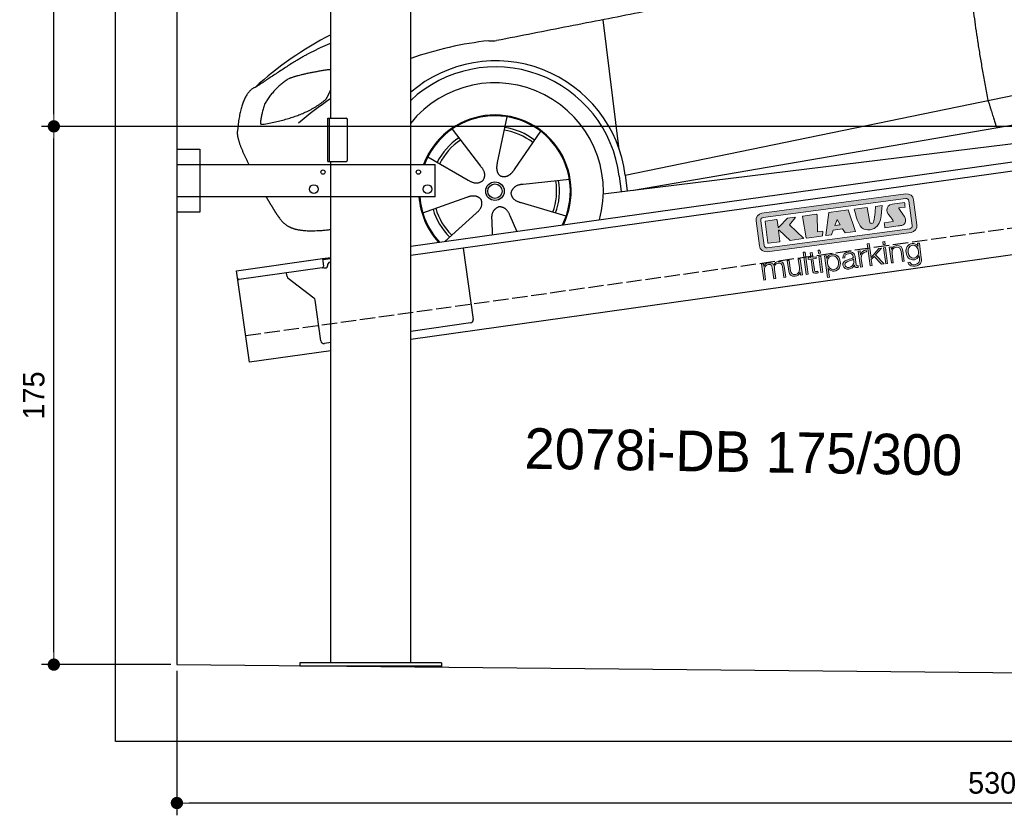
# Model space of a CAD drawing. Extents: x 13 to 6414, y 0 to 5751.
# Tile 1 of 3: x 13 to 3214, y 0 to 2587. Entities that reach past the tile are written whole.
import ezdxf

# ---------------------------------------------------------------- set-up
doc = ezdxf.new("R2010")
doc.units = 0
doc.header["$LTSCALE"] = 10
doc.header["$MEASUREMENT"] = 0
doc.linetypes.add('GEN3', pattern=[6.25, 5, -1.25])
doc.layers.get('0').update_dxf_attribs({"linetype": 'CONTINUOUS'})
doc.layers.get('DEFPOINTS').update_dxf_attribs({"linetype": 'CONTINUOUS'})
doc.layers.add('3', color=6, linetype='GEN3')
doc.layers.add('CAR', color=1, linetype='CONTINUOUS')
doc.layers.add('AM_5', color=3, linetype='CONTINUOUS', lineweight=15)
doc.layers.add('Logo', color=7, linetype='CONTINUOUS', lineweight=25)
doc.dimstyles.new('KLAUS_DXF', dxfattribs={"dimscale": 20, "dimtxt": 3.5, "dimasz": 2, "dimexe": 2, "dimexo": 1, "dimgap": 1.5, "dimtad": 1, "dimlfac": 0.1, "dimdsep": 46, "dimtxsty": 'Standard', "dimblk": 'DOT', "dimcen": 2, "dimclrd": 256, "dimclre": 256, "dimclrt": 2, "dimadec": 0, "dimazin": 0, "dimtfac": 1, "dimtmove": 2, "dimatfit": 3, "dimfxl": 1, "dimtolj": 1, "dimarcsym": 0})

# ---------------------------------------------------------------- blocks, each defined once
blk = doc.blocks.new('_DOT')
at = {"color": 0, "linetype": 'ByBlock'}
blk.add_line((-0.5, 0), (-1, 0), dxfattribs=at)
at = {"color": 0, "linetype": 'ByBlock', "const_width": 0.5}
blk.add_lwpolyline([(-0.25, 0, 1), (0.25, 0, 1)], format="xyb", close=True, dxfattribs=at)
blk = doc.blocks.new('*D12')
at = {"layer": 'AM_5', "lineweight": -2, "transparency": 16777216}
for p, q in [((5804.1, 2240), (84.1, 2240)), ((124.1, 530), (124.1, 2200)), ((504.1, 490), (84.1, 490))]:
    blk.add_line(p, q, dxfattribs=at)
at = {"layer": 'DEFPOINTS', "color": 0, "transparency": 16777216}
for p in [(124.1, 2240), (5824.1, 2240), (524.1, 490)]:
    blk.add_point(p, dxfattribs=at)
at = {"layer": 'AM_5', "lineweight": -2, "transparency": 16777216, "xscale": 40, "yscale": 40, "zscale": 40}
for p, rotation in [((124.1, 2240), 90), ((124.1, 490), 270)]:
    blk.add_blockref('_DOT', p, dxfattribs=dict(at, rotation=rotation))
at = {"layer": 'AM_5', "color": 2, "transparency": 16777216, "insert": (59.1, 1365), "char_height": 70, "attachment_point": 5, "rotation": 90}
blk.add_mtext('\\A1;175', dxfattribs=at)
blk = doc.blocks.new('*D13')
at = {"layer": 'AM_5', "lineweight": -2, "transparency": 16777216}
for p, q in [((504.1, 3240), (84.1, 3240)), ((124.1, 2280), (124.1, 3200)), ((5804.1, 2240), (84.1, 2240))]:
    blk.add_line(p, q, dxfattribs=at)
at = {"layer": 'DEFPOINTS', "color": 0, "transparency": 16777216}
for p in [(124.1, 3240), (524.1, 3240), (5824.1, 2240)]:
    blk.add_point(p, dxfattribs=at)
at = {"layer": 'AM_5', "lineweight": -2, "transparency": 16777216, "xscale": 40, "yscale": 40, "zscale": 40}
for p, rotation in [((124.1, 3240), 90), ((124.1, 2240), 270)]:
    blk.add_blockref('_DOT', p, dxfattribs=dict(at, rotation=rotation))
at = {"layer": 'AM_5', "color": 2, "transparency": 16777216, "insert": (59.1, 2740), "char_height": 70, "attachment_point": 5, "rotation": 90}
blk.add_mtext('\\A1;100', dxfattribs=at)
blk = doc.blocks.new('*D16')
at = {"layer": 'AM_5', "lineweight": -2, "transparency": 16777216}
for p, q in [((524.1, 470), (524.1, 0)), ((5824.1, 420.9), (5824.1, 0)), ((5784.1, 40), (564.1, 40))]:
    blk.add_line(p, q, dxfattribs=at)
at = {"layer": 'DEFPOINTS', "color": 0, "transparency": 16777216}
for p in [(524.1, 490), (5824.1, 440.9), (524.1, 40)]:
    blk.add_point(p, dxfattribs=at)
at = {"layer": 'AM_5', "lineweight": -2, "transparency": 16777216, "xscale": 40, "yscale": 40, "zscale": 40, "rotation": 180}
blk.add_blockref('_DOT', (524.1, 40), dxfattribs=at)
at = {"layer": 'AM_5', "lineweight": -2, "transparency": 16777216, "xscale": 40, "yscale": 40, "zscale": 40}
blk.add_blockref('_DOT', (5824.1, 40), dxfattribs=at)
at = {"layer": 'AM_5', "color": 2, "transparency": 16777216, "insert": (3174.1, 105), "char_height": 70, "attachment_point": 5}
blk.add_mtext('\\A1;530', dxfattribs=at)
blk = doc.blocks.new('car_150')
at = {"layer": 'CAR'}
for p, q in [((10757.1, 671.1), (10756.8, 1096.7)), ((10225.5, 803), (10302.5, 672.5)), ((10407.4, 821.5), (10358.4, 678.2)), ((10510.6, 761.5), (10410.3, 648.1)), ((10765.8, 586.7), (12632.4, 738.6)), ((10136.6, 723.4), (10257.7, 632.5)), ((10786.5, 535.1), (12670.6, 626.7)), ((10098.1, 544.7), (10245.9, 577.5)), ((10584.4, 594.3), (10433, 596.6)), ((10746.2, 585.5), (10746.3, 535.1)), ((10765.8, 586.7), (10766, 535.1)), ((10157.7, 443.6), (10270.1, 522.6)), ((10559.3, 477.7), (10420.4, 538)), ((10688.1, 535.1), (12736.4, 536.2)), ((10314.2, 446.4), (10318.7, 494.4)), ((10394.7, 447.8), (10378.5, 500.5))]:
    blk.add_line(p, q, dxfattribs=at)
for radius in [30.1, 23.6]:
    blk.add_circle((10339.5, 586.1), radius, dxfattribs=at)
for centre, radius, start, end in [((10257, 101.4), 1122.3, 110.1048, 125.4377), ((10364.6, -67.1), 1141.2, 89.2488, 102.378), ((10404, 1188.8), 117.4, 257.9855, 270.1884), ((10341.7, 585.3), 424.2, 0.1908, 123.6545), ((10341.7, 585.3), 404.6, 0.0315, 126.0807), ((10364.6, -67.1), 1141.2, 117.0267, 123.6712), ((10339.5, 586.1), 209.6, 117.262, 146.3995), ((10339.5, 586.1), 200.6, 45.1152, 74.5463), ((10339.5, 586.1), 209.6, 45.262, 74.3995), ((10339.5, 586.1), 200.6, 117.1152, 146.5463), ((10339.5, 586.1), 200.6, 333.1152, 2.5463), ((10339.5, 586.1), 209.6, 333.262, 2.3995), ((10339.5, 586.1), 209.6, 189.262, 218.3995), ((10339.5, 586.1), 200.6, 189.1152, 218.5463)]:
    blk.add_arc(centre, radius, start, end, dxfattribs=at)
at = {"layer": 'CAR', "color": 1}
for radius, start, end in [(352.3, 337.7412, 134.083), (247.7, 326.8255, 152.4877), (245, 326.3886, 152.2472), (247.7, 177.212, 215.2267), (245, 177.2589, 215.6636)]:
    blk.add_arc((10339.5, 586.1), radius, start, end, dxfattribs=at)
at = {"layer": 'CAR'}
for points, degree in [([(12866.3, 1222.8), (11949.2, 1183.9), (10404.4, 1071.4)], 2), ([(11966.3, 684.4), (11947.2, 997.3), (11959.5, 1175.6)], 2), ([(9741.7, 1082), (9792.2, 1106.9), (9868, 1128.7)], 2), ([(9741.7, 1082), (9609.2, 1016.6)], 1), ([(9719, 1030.4), (9665.9, 1005.8), (9630.6, 957.3)], 2), ([(9845.7, 1043.5), (9759.5, 1040.9), (9719, 1030.4)], 2), ([(9857.3, 1042), (9851.3, 1042.7), (9845.7, 1043.5)], 2), ([(9609.2, 1016.6), (9559.3, 1005.4), (9533, 884.6)], 2), ([(9831, 949.6), (9840.7, 962.6), (9849.5, 977.9)], 2), ([(9630.6, 957.3), (9611, 913.8), (9609.3, 895.7)], 2), ([(9610.6, 893.4), (9755, 898.2), (9831, 949.6)], 2), ([(9533, 884.6), (9526.5, 867.3), (9533.3, 836.2), (9544.5, 802.1), (9556, 769.5)], 4), ([(9609.3, 895.7), (9612.6, 895.6), (9610.6, 893.4)], 2), ([(10302.5, 672.5), (10321, 646.5), (10304.6, 625.2)], 2), ([(10358.4, 678.2), (10354.1, 665.6), (10350.4, 651.5), (10355, 637.8), (10365.9, 631.5)], 4), ([(11966.3, 684.4), (11977.6, 619.7), (11983.1, 593.3)], 2), ([(10410.3, 648.1), (10401.4, 638.1), (10391, 627.9), (10376.8, 625.1), (10365.9, 631.5)], 4), ([(10257.7, 632.5), (10281.6, 611.2), (10304.6, 625.2)], 2), ([(10245.9, 577.5), (10276.4, 587.1), (10291.6, 564.9)], 2), ([(10433, 596.6), (10401.2, 599.8), (10390.8, 575)], 2), ([(10270.1, 522.6), (10297.7, 538.8), (10291.6, 564.9)], 2), ([(10420.4, 538), (10390.1, 548.2), (10390.8, 575)], 2), ([(10318.7, 494.4), (10319.1, 526.3), (10344.9, 533.9)], 2), ([(10378.5, 500.5), (10371.6, 531.7), (10344.9, 533.9)], 2)]:
    blk.add_open_spline(points, degree=degree, dxfattribs=at)
blk.add_open_spline([(9598.9, 658.5), (9606.2, 641.3), (9613.6, 624.7), (9621, 608.6), (9628.5, 593), (9650.9, 546.7), (9679.8, 538.5), (9717.2, 527.6), (9794.4, 527.1)], degree=4, knots=[0.7158579, 0.7158579, 0.7158579, 0.7158579, 0.7158579, 0.9411234, 0.9411234, 0.9411234, 0.9411234, 1.6094789, 1.6094789, 1.6094789, 1.6094789, 1.6094789], dxfattribs=at)
blk = doc.blocks.new('KLAUS')
at = {"layer": 'Logo'}
h = blk.add_hatch(color=8, dxfattribs=at)
h.dxf.hatch_style = 2
edge = h.paths.add_edge_path()
edge.add_spline(control_points=[(3.6, 29.09), (2.88, 29.09), (2.3, 28.51), (2.3, 27.8), (2.3, 27.8), (2.3, 16.11), (2.3, 16.11), (2.3, 15.39), (2.88, 14.81), (3.6, 14.81), (3.6, 14.81), (71.16, 14.81), (71.16, 14.81), (71.88, 14.81), (72.46, 15.39), (72.46, 16.11), (72.46, 16.11), (72.46, 27.8), (72.46, 27.8), (72.46, 28.51), (71.88, 29.09), (71.16, 29.09), (71.16, 29.09), (3.6, 29.09), (3.6, 29.09), (3.6, 29.09), (3.6, 29.09), (3.6, 29.09)], knot_values=[0, 0, 0, 0, 1, 1, 1, 2, 2, 2, 3, 3, 3, 4, 4, 4, 5, 5, 5, 6, 6, 6, 7, 7, 7, 8, 8, 8, 9, 9, 9, 9], degree=3, periodic=0)
edge = h.paths.add_edge_path()
edge.add_spline(control_points=[(3.35, 31.23), (3.35, 31.23), (71.47, 31.23), (71.47, 31.23), (73.26, 31.23), (74.71, 29.77), (74.71, 27.99), (74.71, 27.99), (74.71, 16.17), (74.71, 16.17), (74.71, 14.38), (73.26, 12.93), (71.47, 12.93), (71.47, 12.93), (3.35, 12.93), (3.35, 12.93), (1.56, 12.93), (0.11, 14.38), (0.11, 16.17), (0.11, 16.17), (0.11, 27.99), (0.11, 27.99), (0.11, 29.77), (1.56, 31.23), (3.35, 31.23), (3.35, 31.23), (3.35, 31.23), (3.35, 31.23)], knot_values=[0, 0, 0, 0, 1, 1, 1, 2, 2, 2, 3, 3, 3, 4, 4, 4, 5, 5, 5, 6, 6, 6, 7, 7, 7, 8, 8, 8, 9, 9, 9, 9], degree=3, periodic=0)
h = blk.add_hatch(color=8, dxfattribs=at)
h.dxf.hatch_style = 2
edge = h.paths.add_edge_path()
edge.add_spline(control_points=[(4.5, 27.33), (4.5, 27.33), (9.7, 27.33), (9.7, 27.33), (9.84, 27.33), (9.96, 27.22), (9.96, 27.08), (9.96, 27.08), (9.96, 23.69), (9.96, 23.69), (9.96, 23.69), (9.94, 23.64), (10.04, 23.59), (10.14, 23.53), (10.2, 23.57), (10.2, 23.57), (10.2, 23.57), (10.51, 23.75), (10.51, 23.75), (10.51, 23.75), (14.94, 27.33), (14.94, 27.33), (14.94, 27.33), (18.41, 27.33), (18.41, 27.33), (18.41, 27.33), (18.49, 27.33), (18.56, 27.2), (18.65, 27.04), (18.53, 26.91), (18.53, 26.91), (18.53, 26.91), (15.49, 24.11), (15.49, 24.11), (15.49, 24.11), (21.14, 17.06), (21.14, 17.06), (21.14, 17.06), (21.13, 16.91), (21.13, 16.91), (21.08, 16.84), (20.99, 16.82), (20.99, 16.82), (20.99, 16.82), (14.7, 16.82), (14.7, 16.82), (14.7, 16.82), (10.26, 22.17), (10.26, 22.17), (10.26, 22.17), (10.19, 22.24), (10.08, 22.21), (9.97, 22.18), (9.96, 22.11), (9.96, 22.11), (9.96, 22.11), (9.96, 17.08), (9.96, 17.08), (9.96, 16.94), (9.84, 16.82), (9.7, 16.82), (9.7, 16.82), (4.5, 16.82), (4.5, 16.82), (4.36, 16.82), (4.25, 16.94), (4.25, 17.08), (4.25, 17.08), (4.25, 27.08), (4.25, 27.08), (4.25, 27.22), (4.36, 27.33), (4.5, 27.33), (4.5, 27.33), (4.5, 27.33), (4.5, 27.33)], knot_values=[0, 0, 0, 0, 1, 1, 1, 2, 2, 2, 3, 3, 3, 4, 4, 4, 5, 5, 5, 6, 6, 6, 7, 7, 7, 8, 8, 8, 9, 9, 9, 10, 10, 10, 11, 11, 11, 12, 12, 12, 13, 13, 13, 14, 14, 14, 15, 15, 15, 16, 16, 16, 17, 17, 17, 18, 18, 18, 19, 19, 19, 20, 20, 20, 21, 21, 21, 22, 22, 22, 23, 23, 23, 24, 24, 24, 25, 25, 25, 25], degree=3, periodic=0)
h = blk.add_hatch(color=8, dxfattribs=at)
h.dxf.hatch_style = 2
h.paths.add_polyline_path([(22.42, 17.06), (21.97, 27.15), (22.24, 27.33), (28.55, 27.33), (28.86, 26.97), (28.01, 19.08), (30.26, 19.07), (30.44, 18.95), (30.08, 16.95), (29.49, 16.82), (22.6, 16.82)])
h = blk.add_hatch(color=8, dxfattribs=at)
h.paths.add_polyline_path([(36.52, 21.01), (38.93, 21.01), (37.87, 23.57)])
h.paths.add_polyline_path([(34.52, 27.33), (43.65, 27.33), (45.76, 16.94), (45.57, 16.82), (40.83, 16.82), (39.89, 18.95), (35.42, 18.95), (34.27, 16.82), (31.78, 16.82), (31.66, 17)])
h = blk.add_hatch(color=8, dxfattribs=at)
h.dxf.hatch_style = 2
edge = h.paths.add_edge_path()
edge.add_spline(control_points=[(52.69, 27.32), (52.69, 27.32), (52.88, 20.14), (52.88, 20.14), (53.01, 19.89), (53.2, 19.77), (53.43, 19.71), (53.91, 19.59), (54.43, 19.57), (54.64, 20.03), (55.23, 21.34), (56.27, 25.45), (56.6, 27.33), (56.6, 27.33), (59.77, 27.33), (59.77, 27.33), (58.77, 23.9), (58.56, 16.82), (52.63, 16.76), (48.72, 16.72), (48.01, 19.35), (47.27, 22.24), (46.89, 23.68), (46.54, 27.33), (46.54, 27.33), (46.54, 27.33), (52.69, 27.32), (52.69, 27.32), (52.69, 27.32), (52.69, 27.32), (52.69, 27.32)], knot_values=[0, 0, 0, 0, 1, 1, 1, 2, 2, 2, 3, 3, 3, 4, 4, 4, 5, 5, 5, 6, 6, 6, 7, 7, 7, 8, 8, 8, 9, 9, 9, 10, 10, 10, 10], degree=3, periodic=0)
h = blk.add_hatch(color=8, dxfattribs=at)
h.dxf.hatch_style = 2
edge = h.paths.add_edge_path()
edge.add_spline(control_points=[(64.46, 27.33), (64.46, 27.33), (70.31, 27.33), (70.31, 27.33), (70.31, 26.52), (70.31, 26.02), (70.31, 25.12), (70.31, 25.12), (67.3, 25.12), (67.3, 25.12), (67.24, 25.04), (67.25, 25.11), (67.25, 24.91), (67.25, 24.88), (69.73, 20.38), (69.73, 19.57), (69.73, 16.4), (67.22, 16.81), (65.9, 16.82), (65.9, 16.82), (59.59, 16.82), (59.59, 16.82), (59.59, 17.76), (59.59, 18.23), (59.59, 19.14), (59.59, 19.14), (63.75, 19.14), (63.75, 19.14), (63.82, 19.22), (63.81, 19.11), (63.81, 19.31), (63.81, 20.32), (61.58, 23.06), (61.58, 24.63), (61.58, 26.33), (62.83, 27.34), (64.46, 27.33), (64.46, 27.33), (64.46, 27.33), (64.46, 27.33)], knot_values=[0, 0, 0, 0, 1, 1, 1, 2, 2, 2, 3, 3, 3, 4, 4, 4, 5, 5, 5, 6, 6, 6, 7, 7, 7, 8, 8, 8, 9, 9, 9, 10, 10, 10, 11, 11, 11, 12, 12, 12, 13, 13, 13, 13], degree=3, periodic=0)
h = blk.add_hatch(color=30, dxfattribs=at)
h.dxf.hatch_style = 2
h.paths.add_polyline_path([(20.07, 0), (20.99, 0), (20.99, 10.45), (20.07, 10.45)])
h = blk.add_hatch(color=30, dxfattribs=at)
h.dxf.hatch_style = 2
edge = h.paths.add_edge_path()
edge.add_spline(control_points=[(24.22, 9.82), (24.22, 9.82), (23.3, 9.82), (23.3, 9.82), (23.3, 9.82), (23.3, 7.55), (23.3, 7.55), (23.3, 7.55), (21.98, 7.55), (21.98, 7.55), (21.98, 7.55), (21.98, 6.78), (21.98, 6.78), (21.98, 6.78), (23.3, 6.78), (23.3, 6.78), (23.3, 6.78), (23.3, 1.61), (23.3, 1.61), (23.28, 0.32), (23.71, -0.09), (24.94, -0.09), (25.22, -0.09), (25.48, -0.06), (25.76, -0.06), (25.76, -0.06), (25.76, 0.73), (25.76, 0.73), (25.5, 0.7), (25.23, 0.69), (24.97, 0.69), (24.31, 0.73), (24.22, 1.08), (24.22, 1.68), (24.22, 1.68), (24.22, 6.78), (24.22, 6.78), (24.22, 6.78), (25.76, 6.78), (25.76, 6.78), (25.76, 6.78), (25.76, 7.55), (25.76, 7.55), (25.76, 7.55), (24.22, 7.55), (24.22, 7.55), (24.22, 7.55), (24.22, 9.82), (24.22, 9.82), (24.22, 9.82), (24.22, 9.82), (24.22, 9.82)], knot_values=[0, 0, 0, 0, 1, 1, 1, 2, 2, 2, 3, 3, 3, 4, 4, 4, 5, 5, 5, 6, 6, 6, 7, 7, 7, 8, 8, 8, 9, 9, 9, 10, 10, 10, 11, 11, 11, 12, 12, 12, 13, 13, 13, 14, 14, 14, 15, 15, 15, 16, 16, 16, 17, 17, 17, 17], degree=3, periodic=0)
h = blk.add_hatch(color=30, dxfattribs=at)
h.paths.add_polyline_path([(27.1, 0), (28.03, 0), (28.03, 7.55), (27.1, 7.55)])
h.paths.add_polyline_path([(27.1, 8.98), (28.03, 8.98), (28.03, 10.45), (27.1, 10.45)])
h = blk.add_hatch(color=30, dxfattribs=at)
h.dxf.hatch_style = 2
h.paths.add_polyline_path([(50.4, 0), (51.32, 0), (51.32, 2.87), (52.82, 4.11), (55.8, 0), (56.96, 0), (53.52, 4.76), (56.74, 7.55), (55.51, 7.55), (51.32, 3.89), (51.32, 10.45), (50.4, 10.45)])
h = blk.add_hatch(color=30, dxfattribs=at)
h.paths.add_polyline_path([(57.74, 0), (58.66, 0), (58.66, 7.55), (57.74, 7.55)])
h.paths.add_polyline_path([(57.74, 8.98), (58.66, 8.98), (58.66, 10.45), (57.74, 10.45)])
h = blk.add_hatch(color=30, dxfattribs=at)
h.dxf.hatch_style = 2
edge = h.paths.add_edge_path()
edge.add_spline(control_points=[(0, 0), (0, 0), (0.92, 0), (0.92, 0), (0.92, 0), (0.92, 4.22), (0.92, 4.22), (0.94, 5.8), (1.58, 7), (3.18, 7), (4.35, 7), (4.77, 6.15), (4.76, 5.12), (4.76, 5.12), (4.76, 0), (4.76, 0), (4.76, 0), (5.68, 0), (5.68, 0), (5.68, 0), (5.68, 4.27), (5.68, 4.27), (5.68, 5.68), (6.14, 7), (7.73, 7), (9.05, 7), (9.52, 6.32), (9.52, 5.08), (9.52, 5.08), (9.52, 0), (9.52, 0), (9.52, 0), (10.44, 0), (10.44, 0), (10.44, 0), (10.44, 5.12), (10.44, 5.12), (10.44, 6.91), (9.59, 7.77), (7.94, 7.77), (6.94, 7.77), (5.99, 7.29), (5.54, 6.3), (5.26, 7.29), (4.36, 7.77), (3.37, 7.77), (2.17, 7.77), (1.38, 7.19), (0.89, 6.28), (0.89, 6.28), (0.85, 6.28), (0.85, 6.28), (0.85, 6.28), (0.85, 7.55), (0.85, 7.55), (0.85, 7.55), (0, 7.55), (0, 7.55), (0, 7.55), (0, 0), (0, 0), (0, 0), (0, 0), (0, 0)], knot_values=[0, 0, 0, 0, 1, 1, 1, 2, 2, 2, 3, 3, 3, 4, 4, 4, 5, 5, 5, 6, 6, 6, 7, 7, 7, 8, 8, 8, 9, 9, 9, 10, 10, 10, 11, 11, 11, 12, 12, 12, 13, 13, 13, 14, 14, 14, 15, 15, 15, 16, 16, 16, 17, 17, 17, 18, 18, 18, 19, 19, 19, 20, 20, 20, 21, 21, 21, 21], degree=3, periodic=0)
h = blk.add_hatch(color=30, dxfattribs=at)
h.dxf.hatch_style = 2
edge = h.paths.add_edge_path()
edge.add_spline(control_points=[(18.31, 7.55), (18.31, 7.55), (17.39, 7.55), (17.39, 7.55), (17.39, 7.55), (17.39, 3.59), (17.39, 3.59), (17.39, 2.05), (16.7, 0.56), (15.12, 0.56), (13.66, 0.56), (13.15, 1.27), (13.1, 2.64), (13.1, 2.64), (13.1, 7.55), (13.1, 7.55), (13.1, 7.55), (12.18, 7.55), (12.18, 7.55), (12.18, 7.55), (12.18, 2.65), (12.18, 2.65), (12.18, 0.89), (12.93, -0.22), (14.83, -0.22), (15.96, -0.22), (16.95, 0.35), (17.44, 1.36), (17.44, 1.36), (17.47, 1.36), (17.47, 1.36), (17.47, 1.36), (17.47, 0), (17.47, 0), (17.47, 0), (18.31, 0), (18.31, 0), (18.31, 0), (18.31, 7.55), (18.31, 7.55), (18.31, 7.55), (18.31, 7.55), (18.31, 7.55)], knot_values=[0, 0, 0, 0, 1, 1, 1, 2, 2, 2, 3, 3, 3, 4, 4, 4, 5, 5, 5, 6, 6, 6, 7, 7, 7, 8, 8, 8, 9, 9, 9, 10, 10, 10, 11, 11, 11, 12, 12, 12, 13, 13, 13, 14, 14, 14, 14], degree=3, periodic=0)
h = blk.add_hatch(color=30, dxfattribs=at)
edge = h.paths.add_edge_path()
edge.add_spline(control_points=[(35.84, 3.78), (35.84, 2.21), (35.12, 0.56), (33.37, 0.56), (31.4, 0.56), (30.72, 2.21), (30.72, 3.78), (30.72, 5.49), (31.33, 7), (33.37, 7), (35.12, 7), (35.84, 5.34), (35.84, 3.78), (35.84, 3.78), (35.84, 3.78), (35.84, 3.78)], knot_values=[0, 0, 0, 0, 1, 1, 1, 2, 2, 2, 3, 3, 3, 4, 4, 4, 5, 5, 5, 5], degree=3, periodic=0)
edge = h.paths.add_edge_path()
edge.add_spline(control_points=[(29.79, -2.8), (29.79, -2.8), (30.72, -2.8), (30.72, -2.8), (30.72, -2.8), (30.72, 1.43), (30.72, 1.43), (30.72, 1.43), (30.74, 1.43), (30.74, 1.43), (31.14, 0.35), (32.24, -0.22), (33.37, -0.22), (35.66, -0.22), (36.76, 1.64), (36.76, 3.78), (36.76, 5.91), (35.66, 7.77), (33.37, 7.77), (32.15, 7.77), (31.1, 7.14), (30.67, 6.12), (30.67, 6.12), (30.64, 6.12), (30.64, 6.12), (30.64, 6.12), (30.64, 7.55), (30.64, 7.55), (30.64, 7.55), (29.79, 7.55), (29.79, 7.55), (29.79, 7.55), (29.79, -2.8), (29.79, -2.8), (29.79, -2.8), (29.79, -2.8), (29.79, -2.8)], knot_values=[0, 0, 0, 0, 1, 1, 1, 2, 2, 2, 3, 3, 3, 4, 4, 4, 5, 5, 5, 6, 6, 6, 7, 7, 7, 8, 8, 8, 9, 9, 9, 10, 10, 10, 11, 11, 11, 12, 12, 12, 12], degree=3, periodic=0)
h = blk.add_hatch(color=30, dxfattribs=at)
edge = h.paths.add_edge_path()
edge.add_spline(control_points=[(43.03, 2.93), (43.04, 1.45), (41.8, 0.56), (40.39, 0.56), (39.53, 0.56), (38.71, 1.13), (38.71, 2.05), (38.71, 3.53), (40.66, 3.51), (42.22, 3.79), (42.47, 3.84), (42.88, 3.91), (43, 4.13), (43, 4.13), (43.03, 4.13), (43.03, 4.13), (43.03, 4.13), (43.03, 2.93), (43.03, 2.93), (43.03, 2.93), (43.03, 2.93), (43.03, 2.93)], knot_values=[0, 0, 0, 0, 1, 1, 1, 2, 2, 2, 3, 3, 3, 4, 4, 4, 5, 5, 5, 6, 6, 6, 7, 7, 7, 7], degree=3, periodic=0)
edge = h.paths.add_edge_path()
edge.add_spline(control_points=[(39.03, 5.24), (39.06, 6.47), (39.91, 7), (41.05, 7), (42.14, 7), (43.03, 6.69), (43.03, 5.45), (43.03, 4.61), (42.6, 4.51), (41.84, 4.42), (39.85, 4.19), (37.79, 4.11), (37.79, 1.99), (37.79, 0.47), (38.93, -0.22), (40.32, -0.22), (41.77, -0.22), (42.43, 0.34), (43.07, 1.32), (43.07, 1.32), (43.1, 1.32), (43.1, 1.32), (43.1, 0.53), (43.25, 0), (44.19, 0), (44.43, 0), (44.58, 0.01), (44.79, 0.06), (44.79, 0.06), (44.79, 0.83), (44.79, 0.83), (44.71, 0.81), (44.6, 0.78), (44.49, 0.78), (44.13, 0.78), (43.95, 0.98), (43.95, 1.33), (43.95, 1.33), (43.95, 5.34), (43.95, 5.34), (43.95, 7.36), (42.5, 7.77), (41.17, 7.77), (39.44, 7.77), (38.2, 7.01), (38.11, 5.24), (38.11, 5.24), (39.03, 5.24), (39.03, 5.24), (39.03, 5.24), (39.03, 5.24), (39.03, 5.24)], knot_values=[0, 0, 0, 0, 1, 1, 1, 2, 2, 2, 3, 3, 3, 4, 4, 4, 5, 5, 5, 6, 6, 6, 7, 7, 7, 8, 8, 8, 9, 9, 9, 10, 10, 10, 11, 11, 11, 12, 12, 12, 13, 13, 13, 14, 14, 14, 15, 15, 15, 16, 16, 16, 17, 17, 17, 17], degree=3, periodic=0)
h = blk.add_hatch(color=30, dxfattribs=at)
h.dxf.hatch_style = 2
edge = h.paths.add_edge_path()
edge.add_spline(control_points=[(45.79, 0), (45.79, 0), (46.71, 0), (46.71, 0), (46.71, 0), (46.71, 4.03), (46.71, 4.03), (46.71, 5.59), (47.85, 6.82), (49.52, 6.73), (49.52, 6.73), (49.52, 7.66), (49.52, 7.66), (48.16, 7.72), (47.14, 7), (46.67, 5.78), (46.67, 5.78), (46.64, 5.78), (46.64, 5.78), (46.64, 5.78), (46.64, 7.55), (46.64, 7.55), (46.64, 7.55), (45.79, 7.55), (45.79, 7.55), (45.79, 7.55), (45.79, 0), (45.79, 0), (45.79, 0), (45.79, 0), (45.79, 0)], knot_values=[0, 0, 0, 0, 1, 1, 1, 2, 2, 2, 3, 3, 3, 4, 4, 4, 5, 5, 5, 6, 6, 6, 7, 7, 7, 8, 8, 8, 9, 9, 9, 10, 10, 10, 10], degree=3, periodic=0)
h = blk.add_hatch(color=30, dxfattribs=at)
h.dxf.hatch_style = 2
edge = h.paths.add_edge_path()
edge.add_spline(control_points=[(60.41, 0), (60.41, 0), (61.33, 0), (61.33, 0), (61.33, 0), (61.33, 4.41), (61.33, 4.41), (61.36, 5.89), (62.24, 7), (63.7, 7), (65.2, 7), (65.62, 6.02), (65.62, 4.71), (65.62, 4.71), (65.62, 0), (65.62, 0), (65.62, 0), (66.54, 0), (66.54, 0), (66.54, 0), (66.54, 4.86), (66.54, 4.86), (66.54, 6.66), (65.9, 7.77), (63.78, 7.77), (62.71, 7.77), (61.7, 7.16), (61.36, 6.25), (61.36, 6.25), (61.33, 6.25), (61.33, 6.25), (61.33, 6.25), (61.33, 7.55), (61.33, 7.55), (61.33, 7.55), (60.41, 7.55), (60.41, 7.55), (60.41, 7.55), (60.41, 0), (60.41, 0), (60.41, 0), (60.41, 0), (60.41, 0)], knot_values=[0, 0, 0, 0, 1, 1, 1, 2, 2, 2, 3, 3, 3, 4, 4, 4, 5, 5, 5, 6, 6, 6, 7, 7, 7, 8, 8, 8, 9, 9, 9, 10, 10, 10, 11, 11, 11, 12, 12, 12, 13, 13, 13, 14, 14, 14, 14], degree=3, periodic=0)
h = blk.add_hatch(color=30, dxfattribs=at)
edge = h.paths.add_edge_path()
edge.add_spline(control_points=[(71.32, 0.86), (69.62, 0.86), (68.83, 2.34), (68.83, 3.86), (68.83, 5.43), (69.56, 7), (71.32, 7), (73.06, 7), (73.75, 5.34), (73.75, 3.86), (73.75, 2.33), (72.91, 0.86), (71.32, 0.86), (71.32, 0.86), (71.32, 0.86), (71.32, 0.86)], knot_values=[0, 0, 0, 0, 1, 1, 1, 2, 2, 2, 3, 3, 3, 4, 4, 4, 5, 5, 5, 5], degree=3, periodic=0)
edge = h.paths.add_edge_path()
edge.add_spline(control_points=[(74.67, 7.55), (74.67, 7.55), (73.75, 7.55), (73.75, 7.55), (73.75, 7.55), (73.75, 6.25), (73.75, 6.25), (73.75, 6.25), (73.72, 6.25), (73.72, 6.25), (73.35, 7.09), (72.41, 7.77), (71.32, 7.77), (69.13, 7.77), (67.9, 6.05), (67.9, 3.97), (67.9, 1.82), (68.9, 0.09), (71.32, 0.09), (72.4, 0.09), (73.29, 0.72), (73.72, 1.64), (73.72, 1.64), (73.75, 1.64), (73.75, 1.64), (73.75, 1.64), (73.75, 0.61), (73.75, 0.61), (73.75, -1.23), (73.01, -2.24), (71.32, -2.24), (70.29, -2.24), (69.31, -1.85), (69.1, -0.73), (69.1, -0.73), (68.18, -0.73), (68.18, -0.73), (68.31, -2.34), (69.81, -3.02), (71.32, -3.02), (73.79, -3.02), (74.65, -1.64), (74.67, 0.61), (74.67, 0.61), (74.67, 7.55), (74.67, 7.55), (74.67, 7.55), (74.67, 7.55), (74.67, 7.55)], knot_values=[0, 0, 0, 0, 1, 1, 1, 2, 2, 2, 3, 3, 3, 4, 4, 4, 5, 5, 5, 6, 6, 6, 7, 7, 7, 8, 8, 8, 9, 9, 9, 10, 10, 10, 11, 11, 11, 12, 12, 12, 13, 13, 13, 14, 14, 14, 15, 15, 15, 16, 16, 16, 16], degree=3, periodic=0)
at = {"layer": 'Logo', "lineweight": 0}
for points in [[(22.42, 17.06), (21.97, 27.15), (22.24, 27.33), (28.55, 27.33), (28.86, 26.97), (28.01, 19.08), (30.26, 19.07), (30.44, 18.95), (30.08, 16.95), (29.49, 16.82), (22.6, 16.82), (22.42, 17.06), (22.42, 17.06)], [(34.52, 27.33), (43.65, 27.33), (45.76, 16.94), (45.57, 16.82), (40.83, 16.82), (39.89, 18.95), (35.42, 18.95), (34.27, 16.82), (31.78, 16.82), (31.66, 17), (34.52, 27.33), (34.52, 27.33)], [(36.52, 21.01), (38.93, 21.01), (37.87, 23.57), (36.52, 21.01), (36.52, 21.01)], [(20.07, 0), (20.99, 0), (20.99, 10.45), (20.07, 10.45), (20.07, 0), (20.07, 0)], [(27.1, 8.98), (28.03, 8.98), (28.03, 10.45), (27.1, 10.45), (27.1, 8.98), (27.1, 8.98)], [(50.4, 0), (51.32, 0), (51.32, 2.87), (52.82, 4.11), (55.8, 0), (56.96, 0), (53.52, 4.76), (56.74, 7.55), (55.51, 7.55), (51.32, 3.89), (51.32, 10.45), (50.4, 10.45), (50.4, 0), (50.4, 0)], [(57.74, 8.98), (58.66, 8.98), (58.66, 10.45), (57.74, 10.45), (57.74, 8.98), (57.74, 8.98)], [(27.1, 0), (28.03, 0), (28.03, 7.55), (27.1, 7.55), (27.1, 0), (27.1, 0)], [(57.74, 0), (58.66, 0), (58.66, 7.55), (57.74, 7.55), (57.74, 0), (57.74, 0)]]:
    blk.add_lwpolyline(points, dxfattribs=at)
for points, knots in [([(3.35, 31.23), (3.35, 31.23), (71.47, 31.23), (71.47, 31.23), (73.26, 31.23), (74.71, 29.77), (74.71, 27.99), (74.71, 27.99), (74.71, 16.17), (74.71, 16.17), (74.71, 14.38), (73.26, 12.93), (71.47, 12.93), (71.47, 12.93), (3.35, 12.93), (3.35, 12.93), (1.56, 12.93), (0.11, 14.38), (0.11, 16.17), (0.11, 16.17), (0.11, 27.99), (0.11, 27.99), (0.11, 29.77), (1.56, 31.23), (3.35, 31.23), (3.35, 31.23), (3.35, 31.23), (3.35, 31.23)], [0, 0, 0, 0, 1, 1, 1, 2, 2, 2, 3, 3, 3, 4, 4, 4, 5, 5, 5, 6, 6, 6, 7, 7, 7, 8, 8, 8, 9, 9, 9, 9]), ([(3.6, 29.09), (2.88, 29.09), (2.3, 28.51), (2.3, 27.8), (2.3, 27.8), (2.3, 16.11), (2.3, 16.11), (2.3, 15.39), (2.88, 14.81), (3.6, 14.81), (3.6, 14.81), (71.16, 14.81), (71.16, 14.81), (71.88, 14.81), (72.46, 15.39), (72.46, 16.11), (72.46, 16.11), (72.46, 27.8), (72.46, 27.8), (72.46, 28.51), (71.88, 29.09), (71.16, 29.09), (71.16, 29.09), (3.6, 29.09), (3.6, 29.09), (3.6, 29.09), (3.6, 29.09), (3.6, 29.09)], [0, 0, 0, 0, 1, 1, 1, 2, 2, 2, 3, 3, 3, 4, 4, 4, 5, 5, 5, 6, 6, 6, 7, 7, 7, 8, 8, 8, 9, 9, 9, 9]), ([(4.5, 27.33), (4.5, 27.33), (9.7, 27.33), (9.7, 27.33), (9.84, 27.33), (9.96, 27.22), (9.96, 27.08), (9.96, 27.08), (9.96, 23.69), (9.96, 23.69), (9.96, 23.69), (9.94, 23.64), (10.04, 23.59), (10.14, 23.53), (10.2, 23.57), (10.2, 23.57), (10.2, 23.57), (10.51, 23.75), (10.51, 23.75), (10.51, 23.75), (14.94, 27.33), (14.94, 27.33), (14.94, 27.33), (18.41, 27.33), (18.41, 27.33), (18.41, 27.33), (18.49, 27.33), (18.56, 27.2), (18.65, 27.04), (18.53, 26.91), (18.53, 26.91), (18.53, 26.91), (15.49, 24.11), (15.49, 24.11), (15.49, 24.11), (21.14, 17.06), (21.14, 17.06), (21.14, 17.06), (21.13, 16.91), (21.13, 16.91), (21.08, 16.84), (20.99, 16.82), (20.99, 16.82), (20.99, 16.82), (14.7, 16.82), (14.7, 16.82), (14.7, 16.82), (10.26, 22.17), (10.26, 22.17), (10.26, 22.17), (10.19, 22.24), (10.08, 22.21), (9.97, 22.18), (9.96, 22.11), (9.96, 22.11), (9.96, 22.11), (9.96, 17.08), (9.96, 17.08), (9.96, 16.94), (9.84, 16.82), (9.7, 16.82), (9.7, 16.82), (4.5, 16.82), (4.5, 16.82), (4.36, 16.82), (4.25, 16.94), (4.25, 17.08), (4.25, 17.08), (4.25, 27.08), (4.25, 27.08), (4.25, 27.22), (4.36, 27.33), (4.5, 27.33), (4.5, 27.33), (4.5, 27.33), (4.5, 27.33)], [0, 0, 0, 0, 1, 1, 1, 2, 2, 2, 3, 3, 3, 4, 4, 4, 5, 5, 5, 6, 6, 6, 7, 7, 7, 8, 8, 8, 9, 9, 9, 10, 10, 10, 11, 11, 11, 12, 12, 12, 13, 13, 13, 14, 14, 14, 15, 15, 15, 16, 16, 16, 17, 17, 17, 18, 18, 18, 19, 19, 19, 20, 20, 20, 21, 21, 21, 22, 22, 22, 23, 23, 23, 24, 24, 24, 25, 25, 25, 25]), ([(52.69, 27.32), (52.69, 27.32), (52.88, 20.14), (52.88, 20.14), (53.01, 19.89), (53.2, 19.77), (53.43, 19.71), (53.91, 19.59), (54.43, 19.57), (54.64, 20.03), (55.23, 21.34), (56.27, 25.45), (56.6, 27.33), (56.6, 27.33), (59.77, 27.33), (59.77, 27.33), (58.77, 23.9), (58.56, 16.82), (52.63, 16.76), (48.72, 16.72), (48.01, 19.35), (47.27, 22.24), (46.89, 23.68), (46.54, 27.33), (46.54, 27.33), (46.54, 27.33), (52.69, 27.32), (52.69, 27.32), (52.69, 27.32), (52.69, 27.32), (52.69, 27.32)], [0, 0, 0, 0, 1, 1, 1, 2, 2, 2, 3, 3, 3, 4, 4, 4, 5, 5, 5, 6, 6, 6, 7, 7, 7, 8, 8, 8, 9, 9, 9, 10, 10, 10, 10]), ([(64.46, 27.33), (64.46, 27.33), (70.31, 27.33), (70.31, 27.33), (70.31, 26.52), (70.31, 26.02), (70.31, 25.12), (70.31, 25.12), (67.3, 25.12), (67.3, 25.12), (67.24, 25.04), (67.25, 25.11), (67.25, 24.91), (67.25, 24.88), (69.73, 20.38), (69.73, 19.57), (69.73, 16.4), (67.22, 16.81), (65.9, 16.82), (65.9, 16.82), (59.59, 16.82), (59.59, 16.82), (59.59, 17.76), (59.59, 18.23), (59.59, 19.14), (59.59, 19.14), (63.75, 19.14), (63.75, 19.14), (63.82, 19.22), (63.81, 19.11), (63.81, 19.31), (63.81, 20.32), (61.58, 23.06), (61.58, 24.63), (61.58, 26.33), (62.83, 27.34), (64.46, 27.33), (64.46, 27.33), (64.46, 27.33), (64.46, 27.33)], [0, 0, 0, 0, 1, 1, 1, 2, 2, 2, 3, 3, 3, 4, 4, 4, 5, 5, 5, 6, 6, 6, 7, 7, 7, 8, 8, 8, 9, 9, 9, 10, 10, 10, 11, 11, 11, 12, 12, 12, 13, 13, 13, 13]), ([(24.22, 9.82), (24.22, 9.82), (23.3, 9.82), (23.3, 9.82), (23.3, 9.82), (23.3, 7.55), (23.3, 7.55), (23.3, 7.55), (21.98, 7.55), (21.98, 7.55), (21.98, 7.55), (21.98, 6.78), (21.98, 6.78), (21.98, 6.78), (23.3, 6.78), (23.3, 6.78), (23.3, 6.78), (23.3, 1.61), (23.3, 1.61), (23.28, 0.32), (23.71, -0.09), (24.94, -0.09), (25.22, -0.09), (25.48, -0.06), (25.76, -0.06), (25.76, -0.06), (25.76, 0.73), (25.76, 0.73), (25.5, 0.7), (25.23, 0.69), (24.97, 0.69), (24.31, 0.73), (24.22, 1.08), (24.22, 1.68), (24.22, 1.68), (24.22, 6.78), (24.22, 6.78), (24.22, 6.78), (25.76, 6.78), (25.76, 6.78), (25.76, 6.78), (25.76, 7.55), (25.76, 7.55), (25.76, 7.55), (24.22, 7.55), (24.22, 7.55), (24.22, 7.55), (24.22, 9.82), (24.22, 9.82), (24.22, 9.82), (24.22, 9.82), (24.22, 9.82)], [0, 0, 0, 0, 1, 1, 1, 2, 2, 2, 3, 3, 3, 4, 4, 4, 5, 5, 5, 6, 6, 6, 7, 7, 7, 8, 8, 8, 9, 9, 9, 10, 10, 10, 11, 11, 11, 12, 12, 12, 13, 13, 13, 14, 14, 14, 15, 15, 15, 16, 16, 16, 17, 17, 17, 17]), ([(0, 0), (0, 0), (0.92, 0), (0.92, 0), (0.92, 0), (0.92, 4.22), (0.92, 4.22), (0.94, 5.8), (1.58, 7), (3.18, 7), (4.35, 7), (4.77, 6.15), (4.76, 5.12), (4.76, 5.12), (4.76, 0), (4.76, 0), (4.76, 0), (5.68, 0), (5.68, 0), (5.68, 0), (5.68, 4.27), (5.68, 4.27), (5.68, 5.68), (6.14, 7), (7.73, 7), (9.05, 7), (9.52, 6.32), (9.52, 5.08), (9.52, 5.08), (9.52, 0), (9.52, 0), (9.52, 0), (10.44, 0), (10.44, 0), (10.44, 0), (10.44, 5.12), (10.44, 5.12), (10.44, 6.91), (9.59, 7.77), (7.94, 7.77), (6.94, 7.77), (5.99, 7.29), (5.54, 6.3), (5.26, 7.29), (4.36, 7.77), (3.37, 7.77), (2.17, 7.77), (1.38, 7.19), (0.89, 6.28), (0.89, 6.28), (0.85, 6.28), (0.85, 6.28), (0.85, 6.28), (0.85, 7.55), (0.85, 7.55), (0.85, 7.55), (0, 7.55), (0, 7.55), (0, 7.55), (0, 0), (0, 0), (0, 0), (0, 0), (0, 0)], [0, 0, 0, 0, 1, 1, 1, 2, 2, 2, 3, 3, 3, 4, 4, 4, 5, 5, 5, 6, 6, 6, 7, 7, 7, 8, 8, 8, 9, 9, 9, 10, 10, 10, 11, 11, 11, 12, 12, 12, 13, 13, 13, 14, 14, 14, 15, 15, 15, 16, 16, 16, 17, 17, 17, 18, 18, 18, 19, 19, 19, 20, 20, 20, 21, 21, 21, 21]), ([(18.31, 7.55), (18.31, 7.55), (17.39, 7.55), (17.39, 7.55), (17.39, 7.55), (17.39, 3.59), (17.39, 3.59), (17.39, 2.05), (16.7, 0.56), (15.12, 0.56), (13.66, 0.56), (13.15, 1.27), (13.1, 2.64), (13.1, 2.64), (13.1, 7.55), (13.1, 7.55), (13.1, 7.55), (12.18, 7.55), (12.18, 7.55), (12.18, 7.55), (12.18, 2.65), (12.18, 2.65), (12.18, 0.89), (12.93, -0.22), (14.83, -0.22), (15.96, -0.22), (16.95, 0.35), (17.44, 1.36), (17.44, 1.36), (17.47, 1.36), (17.47, 1.36), (17.47, 1.36), (17.47, 0), (17.47, 0), (17.47, 0), (18.31, 0), (18.31, 0), (18.31, 0), (18.31, 7.55), (18.31, 7.55), (18.31, 7.55), (18.31, 7.55), (18.31, 7.55)], [0, 0, 0, 0, 1, 1, 1, 2, 2, 2, 3, 3, 3, 4, 4, 4, 5, 5, 5, 6, 6, 6, 7, 7, 7, 8, 8, 8, 9, 9, 9, 10, 10, 10, 11, 11, 11, 12, 12, 12, 13, 13, 13, 14, 14, 14, 14]), ([(29.79, -2.8), (29.79, -2.8), (30.72, -2.8), (30.72, -2.8), (30.72, -2.8), (30.72, 1.43), (30.72, 1.43), (30.72, 1.43), (30.74, 1.43), (30.74, 1.43), (31.14, 0.35), (32.24, -0.22), (33.37, -0.22), (35.66, -0.22), (36.76, 1.64), (36.76, 3.78), (36.76, 5.91), (35.66, 7.77), (33.37, 7.77), (32.15, 7.77), (31.1, 7.14), (30.67, 6.12), (30.67, 6.12), (30.64, 6.12), (30.64, 6.12), (30.64, 6.12), (30.64, 7.55), (30.64, 7.55), (30.64, 7.55), (29.79, 7.55), (29.79, 7.55), (29.79, 7.55), (29.79, -2.8), (29.79, -2.8), (29.79, -2.8), (29.79, -2.8), (29.79, -2.8)], [0, 0, 0, 0, 1, 1, 1, 2, 2, 2, 3, 3, 3, 4, 4, 4, 5, 5, 5, 6, 6, 6, 7, 7, 7, 8, 8, 8, 9, 9, 9, 10, 10, 10, 11, 11, 11, 12, 12, 12, 12]), ([(35.84, 3.78), (35.84, 2.21), (35.12, 0.56), (33.37, 0.56), (31.4, 0.56), (30.72, 2.21), (30.72, 3.78), (30.72, 5.49), (31.33, 7), (33.37, 7), (35.12, 7), (35.84, 5.34), (35.84, 3.78), (35.84, 3.78), (35.84, 3.78), (35.84, 3.78)], [0, 0, 0, 0, 1, 1, 1, 2, 2, 2, 3, 3, 3, 4, 4, 4, 5, 5, 5, 5]), ([(39.03, 5.24), (39.06, 6.47), (39.91, 7), (41.05, 7), (42.14, 7), (43.03, 6.69), (43.03, 5.45), (43.03, 4.61), (42.6, 4.51), (41.84, 4.42), (39.85, 4.19), (37.79, 4.11), (37.79, 1.99), (37.79, 0.47), (38.93, -0.22), (40.32, -0.22), (41.77, -0.22), (42.43, 0.34), (43.07, 1.32), (43.07, 1.32), (43.1, 1.32), (43.1, 1.32), (43.1, 0.53), (43.25, 0), (44.19, 0), (44.43, 0), (44.58, 0.01), (44.79, 0.06), (44.79, 0.06), (44.79, 0.83), (44.79, 0.83), (44.71, 0.81), (44.6, 0.78), (44.49, 0.78), (44.13, 0.78), (43.95, 0.98), (43.95, 1.33), (43.95, 1.33), (43.95, 5.34), (43.95, 5.34), (43.95, 7.36), (42.5, 7.77), (41.17, 7.77), (39.44, 7.77), (38.2, 7.01), (38.11, 5.24), (38.11, 5.24), (39.03, 5.24), (39.03, 5.24), (39.03, 5.24), (39.03, 5.24), (39.03, 5.24)], [0, 0, 0, 0, 1, 1, 1, 2, 2, 2, 3, 3, 3, 4, 4, 4, 5, 5, 5, 6, 6, 6, 7, 7, 7, 8, 8, 8, 9, 9, 9, 10, 10, 10, 11, 11, 11, 12, 12, 12, 13, 13, 13, 14, 14, 14, 15, 15, 15, 16, 16, 16, 17, 17, 17, 17]), ([(45.79, 0), (45.79, 0), (46.71, 0), (46.71, 0), (46.71, 0), (46.71, 4.03), (46.71, 4.03), (46.71, 5.59), (47.85, 6.82), (49.52, 6.73), (49.52, 6.73), (49.52, 7.66), (49.52, 7.66), (48.16, 7.72), (47.14, 7), (46.67, 5.78), (46.67, 5.78), (46.64, 5.78), (46.64, 5.78), (46.64, 5.78), (46.64, 7.55), (46.64, 7.55), (46.64, 7.55), (45.79, 7.55), (45.79, 7.55), (45.79, 7.55), (45.79, 0), (45.79, 0), (45.79, 0), (45.79, 0), (45.79, 0)], [0, 0, 0, 0, 1, 1, 1, 2, 2, 2, 3, 3, 3, 4, 4, 4, 5, 5, 5, 6, 6, 6, 7, 7, 7, 8, 8, 8, 9, 9, 9, 10, 10, 10, 10]), ([(60.41, 0), (60.41, 0), (61.33, 0), (61.33, 0), (61.33, 0), (61.33, 4.41), (61.33, 4.41), (61.36, 5.89), (62.24, 7), (63.7, 7), (65.2, 7), (65.62, 6.02), (65.62, 4.71), (65.62, 4.71), (65.62, 0), (65.62, 0), (65.62, 0), (66.54, 0), (66.54, 0), (66.54, 0), (66.54, 4.86), (66.54, 4.86), (66.54, 6.66), (65.9, 7.77), (63.78, 7.77), (62.71, 7.77), (61.7, 7.16), (61.36, 6.25), (61.36, 6.25), (61.33, 6.25), (61.33, 6.25), (61.33, 6.25), (61.33, 7.55), (61.33, 7.55), (61.33, 7.55), (60.41, 7.55), (60.41, 7.55), (60.41, 7.55), (60.41, 0), (60.41, 0), (60.41, 0), (60.41, 0), (60.41, 0)], [0, 0, 0, 0, 1, 1, 1, 2, 2, 2, 3, 3, 3, 4, 4, 4, 5, 5, 5, 6, 6, 6, 7, 7, 7, 8, 8, 8, 9, 9, 9, 10, 10, 10, 11, 11, 11, 12, 12, 12, 13, 13, 13, 14, 14, 14, 14]), ([(74.67, 7.55), (74.67, 7.55), (73.75, 7.55), (73.75, 7.55), (73.75, 7.55), (73.75, 6.25), (73.75, 6.25), (73.75, 6.25), (73.72, 6.25), (73.72, 6.25), (73.35, 7.09), (72.41, 7.77), (71.32, 7.77), (69.13, 7.77), (67.9, 6.05), (67.9, 3.97), (67.9, 1.82), (68.9, 0.09), (71.32, 0.09), (72.4, 0.09), (73.29, 0.72), (73.72, 1.64), (73.72, 1.64), (73.75, 1.64), (73.75, 1.64), (73.75, 1.64), (73.75, 0.61), (73.75, 0.61), (73.75, -1.23), (73.01, -2.24), (71.32, -2.24), (70.29, -2.24), (69.31, -1.85), (69.1, -0.73), (69.1, -0.73), (68.18, -0.73), (68.18, -0.73), (68.31, -2.34), (69.81, -3.02), (71.32, -3.02), (73.79, -3.02), (74.65, -1.64), (74.67, 0.61), (74.67, 0.61), (74.67, 7.55), (74.67, 7.55), (74.67, 7.55), (74.67, 7.55), (74.67, 7.55)], [0, 0, 0, 0, 1, 1, 1, 2, 2, 2, 3, 3, 3, 4, 4, 4, 5, 5, 5, 6, 6, 6, 7, 7, 7, 8, 8, 8, 9, 9, 9, 10, 10, 10, 11, 11, 11, 12, 12, 12, 13, 13, 13, 14, 14, 14, 15, 15, 15, 16, 16, 16, 16]), ([(71.32, 0.86), (69.62, 0.86), (68.83, 2.34), (68.83, 3.86), (68.83, 5.43), (69.56, 7), (71.32, 7), (73.06, 7), (73.75, 5.34), (73.75, 3.86), (73.75, 2.33), (72.91, 0.86), (71.32, 0.86), (71.32, 0.86), (71.32, 0.86), (71.32, 0.86)], [0, 0, 0, 0, 1, 1, 1, 2, 2, 2, 3, 3, 3, 4, 4, 4, 5, 5, 5, 5]), ([(43.03, 2.93), (43.04, 1.45), (41.8, 0.56), (40.39, 0.56), (39.53, 0.56), (38.71, 1.13), (38.71, 2.05), (38.71, 3.53), (40.66, 3.51), (42.22, 3.79), (42.47, 3.84), (42.88, 3.91), (43, 4.13), (43, 4.13), (43.03, 4.13), (43.03, 4.13), (43.03, 4.13), (43.03, 2.93), (43.03, 2.93), (43.03, 2.93), (43.03, 2.93), (43.03, 2.93)], [0, 0, 0, 0, 1, 1, 1, 2, 2, 2, 3, 3, 3, 4, 4, 4, 5, 5, 5, 6, 6, 6, 7, 7, 7, 7])]:
    blk.add_open_spline(points, degree=3, knots=knots, dxfattribs=at)

msp = doc.modelspace()

# ---------------------------------------------------------------- linework, layer by layer
for p, q in [((324.09, 240), (324.09, 5440)), ((524.081, 5240), (524.081, 490)), ((1024.081, 2266.226), (1024.081, 3736.226)), ((1284.081, 496.226), (1284.081, 3736.226)), ((1015.081, 2266.226), (1074.081, 2266.226)), ((1015.081, 2126.226), (1015.081, 2266.226)), ((1019.081, 2266.226), (1019.081, 2126.226)), ((1079.081, 2131.226), (1079.081, 2261.226)), ((1284.081, 1850.181), (3901.558, 2218.044)), ((3900.782, 2187.64), (1284.081, 1819.886)), ((524.081, 2166.226), (599.081, 2166.226)), ((599.081, 2166.226), (599.081, 1961.226)), ((524.081, 2116.226), (1364.058, 2116.226)), ((1015.081, 2126.226), (1074.081, 2126.226)), ((1024.081, 496.226), (1024.081, 2126.226)), ((1364.058, 2011.226), (1364.058, 2116.226)), ((1364.058, 2011.226), (524.081, 2011.226)), ((599.081, 1961.226), (524.081, 1961.226)), ((4020.901, 1931.868), (1284.081, 1547.233)), ((1454.82, 1843.882), (1487.386, 1612.159)), ((717.846, 1770.602), (997.597, 1809.919)), ((997.597, 1809.919), (1024.081, 1813.641)), ((997.597, 1809.919), (1001.076, 1785.162)), ((1024.081, 1809.601), (998.153, 1805.957)), ((759.598, 1473.522), (717.846, 1770.602)), ((996.821, 1779.515), (726.973, 1741.59)), ((882.114, 1751.419), (880.464, 1763.162)), ((1004.387, 1779.568), (1009.338, 1780.264)), ((1013.594, 1785.911), (1013.454, 1786.901)), ((969.738, 1681.723), (885.999, 1744.825)), ((992.252, 1542.573), (973.623, 1675.128)), ((1478.875, 1600.865), (1284.081, 1573.488)), ((1024.081, 1536.948), (1003.547, 1534.062)), ((1024.081, 1510.692), (759.598, 1473.522)), ((524.081, 490), (4269.081, 453.99)), ((924.081, 496.226), (924.081, 486.154)), ((1384.081, 496.226), (924.081, 496.226)), ((924.081, 486.226), (1384.081, 486.226)), ((1384.081, 496.226), (1384.081, 481.731)), ((6024.074, 240), (324.09, 240))]:
    msp.add_line(p, q)
for centre, radius in [((999.081, 2091.226), 7), ((1309.081, 2091.226), 7), ((969.081, 2036.226), 14), ((1339.081, 2036.226), 14)]:
    msp.add_circle(centre, radius)
for centre, radius, start, end in [((1074.081, 2261.226), 5, 0, 90), ((1074.081, 2131.226), 5, 270, 0), ((1023.357, 1788.293), 10, 98, 188), ((996.125, 1784.466), 5, 278, 8), ((1003.691, 1784.519), 5, 221.236717, 278), ((1008.642, 1785.215), 5, 278, 8), ((726.277, 1746.541), 5, 188, 278), ((892.017, 1752.811), 10, 188, 233), ((963.72, 1673.736), 10, 8, 53), ((1477.483, 1610.768), 10, 278, 8), ((1002.155, 1543.965), 10, 188, 278)]:
    msp.add_arc(centre, radius, start, end)
at = {"layer": '3'}
msp.add_line((747.49, 1559.675), (5754.898, 2263.42), dxfattribs=at)

# ---------------------------------------------------------------- block references
at = {"xscale": 6.929133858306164, "yscale": 6.929133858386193, "zscale": 6.929133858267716, "rotation": 7.614101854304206}
msp.add_blockref('KLAUS', (2431.544, 1740.306), dxfattribs=at)
at = {"layer": 'CAR', "color": 2, "rotation": 6.973897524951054}
msp.add_blockref('car_150', (-8633.82, 192.147), dxfattribs=at)

# ---------------------------------------------------------------- texts
at = {"layer": 'Logo'}
msp.add_text('2078i-DB 175/300', height=132, rotation=359.102807, dxfattribs=at).set_placement((1653.054, 1127.158))

# ---------------------------------------------------------------- dimensions: what is measured, and where the dimension line sits
at = {"layer": 'AM_5'}
for base, p1, p2, override, picture, middle in [((124.09, 3240), (5824.081, 2240), (524.081, 3240), {"dimpost": '', "dimtol": 0, "dimlim": 0, "dimtp": 0, "dimtm": 0, "dimtfac": 1, "dimtdec": 2, "dimtolj": 1, "dimtzin": 7}, '*D13', (59.09, 2740)), ((124.09, 2240), (524.081, 490), (5824.081, 2240), {"dimtol": 0, "dimlim": 0, "dimtp": 0, "dimtm": 0, "dimtfac": 1, "dimtdec": 2, "dimtolj": 1, "dimtzin": 7}, '*D12', (59.09, 1365))]:
    dim = msp.add_linear_dim(base=base, p1=p1, p2=p2, angle=90, dimstyle='KLAUS_DXF', override=override, dxfattribs=at)
    dim.commit()
    dim.dimension.update_dxf_attribs({"geometry": picture, "text_midpoint": middle})
dim = msp.add_linear_dim(base=(524.081, 40), p1=(5824.081, 440.9), p2=(524.081, 490), dimstyle='KLAUS_DXF', override={"dimtol": 0, "dimlim": 0, "dimtp": 0, "dimtm": 0, "dimtfac": 1, "dimtdec": 2, "dimtolj": 1, "dimtzin": 7}, dxfattribs=at)
dim.commit()
dim.dimension.update_dxf_attribs({"geometry": '*D16', "text_midpoint": (3174.081, 105)})

doc.saveas('drawing.dxf')
